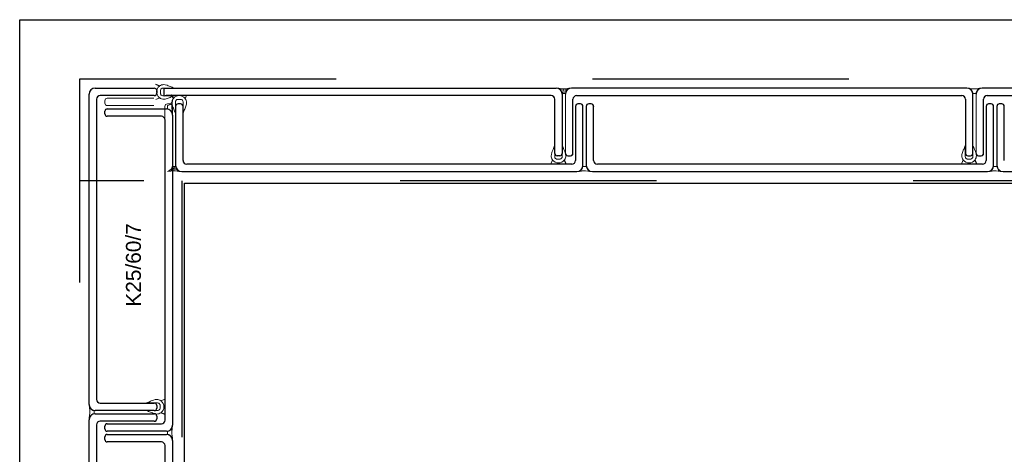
# Model space of a CAD drawing. Header units: metres. Extents: x 0 to 32.9, y 0 to 31.7.
# Tile 29 of 39: x 22.835 to 23.634, y 28.432 to 28.785. Entities that reach past the tile are written whole.
import ezdxf

# ---------------------------------------------------------------- set-up
doc = ezdxf.new("R2010")
doc.units = ezdxf.units.M
doc.linetypes.add('Dash Style-1', pattern=[0.41664, 0.20828, -0.20836])
doc.layers.add('003ARCH_A', color=7, linetype='Continuous')
doc.styles.add('ARIAL', font='arial.ttf')

msp = doc.modelspace()

# ---------------------------------------------------------------- linework, layer by layer
at = {"layer": '003ARCH_A', "color": 253}
for p, q in [((22.83452, 13.52448), (22.83452, 28.78517)), ((22.83452, 28.78517), (27.6502, 28.78517)), ((22.89591, 28.72951), (22.94391, 28.72951)), ((22.94591, 28.72751), (22.94591, 28.72545)), ((22.95193, 28.72951), (23.27034, 28.72951)), ((22.95193, 28.72307), (22.95193, 28.72951)), ((23.60396, 28.72951), (23.28296, 28.72951)), ((23.60396, 28.72951), (23.60396, 28.72951)), ((23.93758, 28.72951), (23.61658, 28.72951)), ((22.89091, 28.47248), (22.89091, 28.72451)), ((22.89697, 28.72045), (22.89697, 28.47654)), ((22.94391, 28.72345), (22.89997, 28.72345)), ((22.95193, 28.72307), (22.95193, 28.72307)), ((23.26628, 28.72345), (22.9534, 28.72345)), ((23.26928, 28.67652), (23.26928, 28.72045)), ((23.27534, 28.72451), (23.27534, 28.67652)), ((23.28402, 28.67652), (23.28402, 28.72045)), ((23.28702, 28.72345), (23.5999, 28.72345)), ((23.6029, 28.72045), (23.6029, 28.67652)), ((23.60896, 28.67652), (23.60896, 28.72451)), ((23.61764, 28.67652), (23.61764, 28.72045)), ((23.62064, 28.72345), (23.93353, 28.72345)), ((22.9037, 28.70862), (22.9037, 28.71068)), ((22.9057, 28.71268), (22.95369, 28.71268)), ((22.96117, 28.71473), (22.96117, 28.66673)), ((22.96523, 28.71673), (22.96317, 28.71673)), ((22.96723, 28.67079), (22.96723, 28.71473)), ((23.28611, 28.71473), (23.28611, 28.67079)), ((23.29017, 28.71673), (23.28811, 28.71673)), ((23.29217, 28.66673), (23.29217, 28.71473)), ((23.2948, 28.71473), (23.2948, 28.66673)), ((23.29885, 28.71673), (23.2968, 28.71673)), ((23.30085, 28.67079), (23.30085, 28.71473)), ((23.61974, 28.71473), (23.61974, 28.67079)), ((23.6238, 28.71673), (23.62174, 28.71673)), ((23.6258, 28.66673), (23.6258, 28.71473)), ((23.62842, 28.71473), (23.62842, 28.66673)), ((23.63248, 28.71673), (23.63042, 28.71673)), ((23.63448, 28.67079), (23.63448, 28.71473)), ((22.94963, 28.70662), (22.9057, 28.70662)), ((22.95263, 28.4597), (22.95263, 28.70362)), ((22.95869, 28.70768), (22.95869, 28.70768)), ((22.95869, 28.70768), (22.95869, 28.45564)), ((23.27334, 28.67452), (23.27128, 28.67452)), ((23.27996, 28.67452), (23.28202, 28.67452)), ((23.6049, 28.67452), (23.60696, 28.67452)), ((23.61358, 28.67452), (23.61564, 28.67452)), ((23.28311, 28.66779), (22.97023, 28.66779)), ((23.61674, 28.66779), (23.30385, 28.66779)), ((22.96617, 28.66173), (22.96617, 28.66173)), ((22.96617, 28.66173), (23.28717, 28.66173)), ((23.2998, 28.66173), (23.2998, 28.66173)), ((23.2998, 28.66173), (23.6208, 28.66173)), ((23.63342, 28.66173), (23.63342, 28.66173)), ((23.63342, 28.66173), (23.95442, 28.66173)), ((22.96834, 13.65733), (22.96834, 28.65233)), ((22.96834, 28.65233), (27.51639, 28.65233)), ((22.89091, 28.47248), (22.89091, 28.47248)), ((22.89997, 28.47354), (22.94391, 28.47354)), ((22.94591, 28.47154), (22.94591, 28.46948)), ((22.94391, 28.46748), (22.89591, 28.46748)), ((22.89591, 28.46485), (22.94393, 28.46485)), ((22.94591, 28.46285), (22.94591, 28.4608)), ((22.89091, 28.20782), (22.89091, 28.45985)), ((22.89697, 28.4558), (22.89697, 28.21188)), ((22.94391, 28.4588), (22.89997, 28.4588)), ((22.9037, 28.45264), (22.9037, 28.4547)), ((22.9057, 28.4567), (22.94963, 28.4567)), ((22.95369, 28.45064), (22.9057, 28.45064)), ((22.9057, 28.44802), (22.95369, 28.44802)), ((22.9037, 28.44396), (22.9037, 28.44602)), ((22.94963, 28.44196), (22.9057, 28.44196)), ((22.95263, 28.19505), (22.95263, 28.43896)), ((22.95869, 28.44302), (22.95869, 28.44302)), ((22.95869, 28.44302), (22.95869, 28.19099))]:
    msp.add_line(p, q, dxfattribs=at)
at = {"layer": '003ARCH_A', "color": 253, "linetype": 'Dash Style-1'}
for p, q in [((22.88334, 13.57251), (22.88334, 28.73721)), ((22.88334, 28.73721), (27.60139, 28.73721)), ((27.51836, 28.65419), (22.88334, 28.65419)), ((22.96636, 28.65419), (22.96636, 13.65554))]:
    msp.add_line(p, q, dxfattribs=at)
at = {"layer": '003ARCH_A', "color": 253, "lineweight": 18}
for p, q in [((22.94506, 28.73255), (22.94515, 28.7327)), ((22.9481, 28.7312), (22.94506, 28.73255)), ((22.94515, 28.7327), (22.94827, 28.73132)), ((22.94577, 28.72645), (22.94577, 28.72645)), ((22.9481, 28.7312), (22.9481, 28.7312)), ((22.94827, 28.73132), (22.94827, 28.73132)), ((22.9489, 28.72792), (22.94887, 28.72754)), ((22.94887, 28.72754), (22.94887, 28.72535)), ((22.94906, 28.72837), (22.9489, 28.72792)), ((22.9493, 28.72874), (22.94906, 28.72837)), ((22.94959, 28.72905), (22.9493, 28.72874)), ((22.94999, 28.72931), (22.94959, 28.72905)), ((22.95035, 28.72945), (22.94999, 28.72931)), ((22.95091, 28.72953), (22.95035, 28.72945)), ((22.95997, 28.72954), (22.95091, 28.72953)), ((22.95161, 28.73237), (22.95278, 28.73223)), ((22.95161, 28.73237), (22.95161, 28.73237)), ((22.95278, 28.73223), (22.95428, 28.73181)), ((22.95428, 28.73181), (22.95512, 28.73153)), ((22.95512, 28.73153), (22.95607, 28.73114)), ((22.95607, 28.73114), (22.95677, 28.73086)), ((22.95677, 28.73086), (22.95758, 28.73051)), ((22.95758, 28.73051), (22.95831, 28.7302)), ((22.95831, 28.7302), (22.95926, 28.72981)), ((22.95926, 28.72981), (22.95997, 28.72954)), ((23.27228, 28.72906), (23.27128, 28.72938)), ((23.27128, 28.72938), (23.27275, 28.72922)), ((23.27328, 28.72848), (23.27228, 28.72906)), ((23.27275, 28.72922), (23.27323, 28.72915)), ((23.27323, 28.72915), (23.27367, 28.7291)), ((23.27429, 28.72747), (23.27328, 28.72848)), ((23.27367, 28.7291), (23.27406, 28.72906)), ((23.27406, 28.72906), (23.27452, 28.72902)), ((23.27487, 28.72647), (23.27429, 28.72747)), ((23.27452, 28.72902), (23.27502, 28.72899)), ((23.27519, 28.72546), (23.27487, 28.72647)), ((23.27502, 28.72899), (23.27565, 28.72895)), ((23.27565, 28.72895), (23.27618, 28.72895)), ((23.27618, 28.72895), (23.2768, 28.72894)), ((23.2768, 28.72894), (23.27739, 28.72894)), ((23.27739, 28.72894), (23.27911, 28.7291)), ((23.27837, 28.72647), (23.27805, 28.72546)), ((23.27895, 28.72747), (23.27837, 28.72647)), ((23.27996, 28.72848), (23.27895, 28.72747)), ((23.27911, 28.7291), (23.27965, 28.72923)), ((23.27965, 28.72923), (23.28003, 28.72928)), ((23.28096, 28.72906), (23.27996, 28.72848)), ((23.28003, 28.72928), (23.2805, 28.72933)), ((23.2805, 28.72933), (23.2808, 28.72936)), ((23.2808, 28.72936), (23.28117, 28.72937)), ((23.28197, 28.72938), (23.28096, 28.72906)), ((23.28117, 28.72937), (23.28197, 28.72938)), ((22.9037, 28.71932), (22.9037, 28.71731)), ((22.94359, 28.72133), (22.90571, 28.72133)), ((22.94506, 28.72034), (22.9481, 28.72169)), ((22.94515, 28.72019), (22.94506, 28.72034)), ((22.94827, 28.72157), (22.94515, 28.72019)), ((22.9481, 28.72169), (22.9481, 28.72169)), ((22.94887, 28.72535), (22.9489, 28.72497)), ((22.9489, 28.72497), (22.94906, 28.72453)), ((22.94906, 28.72453), (22.9493, 28.72416)), ((22.9493, 28.72416), (22.94959, 28.72385)), ((22.94959, 28.72385), (22.94999, 28.72358)), ((22.94999, 28.72358), (22.95035, 28.72345)), ((22.95035, 28.72345), (22.95091, 28.72337)), ((22.95091, 28.72337), (22.95997, 28.72336)), ((22.95278, 28.72067), (22.95161, 28.72053)), ((22.95428, 28.72109), (22.95278, 28.72067)), ((22.95512, 28.72137), (22.95428, 28.72109)), ((22.95607, 28.72175), (22.95512, 28.72137)), ((22.95677, 28.72203), (22.95607, 28.72175)), ((22.95758, 28.72239), (22.95677, 28.72203)), ((22.95831, 28.7227), (22.95758, 28.72239)), ((22.95789, 28.72407), (22.95804, 28.72416)), ((22.95927, 28.72095), (22.95789, 28.72407)), ((22.95804, 28.72416), (22.95939, 28.72111)), ((22.95926, 28.72309), (22.95831, 28.7227)), ((22.95997, 28.72336), (22.95926, 28.72309)), ((22.95939, 28.72111), (22.95939, 28.72111)), ((22.96114, 28.71887), (22.96107, 28.71831)), ((22.96128, 28.71922), (22.96114, 28.71887)), ((22.96155, 28.71963), (22.96128, 28.71922)), ((22.96185, 28.71992), (22.96155, 28.71963)), ((22.96223, 28.72016), (22.96185, 28.71992)), ((22.96267, 28.72032), (22.96223, 28.72016)), ((22.96305, 28.72035), (22.96267, 28.72032)), ((22.96524, 28.72035), (22.96305, 28.72035)), ((22.96414, 28.72345), (22.96414, 28.72345)), ((22.96562, 28.72032), (22.96524, 28.72035)), ((22.96606, 28.72016), (22.96562, 28.72032)), ((22.96644, 28.71992), (22.96606, 28.72016)), ((22.96674, 28.71963), (22.96644, 28.71992)), ((22.96701, 28.71922), (22.96674, 28.71963)), ((22.96714, 28.71887), (22.96701, 28.71922)), ((22.96722, 28.71831), (22.96714, 28.71887)), ((22.9689, 28.72111), (22.97025, 28.72416)), ((22.9689, 28.72111), (22.9689, 28.72111)), ((22.9704, 28.72407), (22.96902, 28.72095)), ((22.96902, 28.72095), (22.96902, 28.72095)), ((22.97025, 28.72416), (22.9704, 28.72407)), ((23.27532, 28.7254), (23.27519, 28.72546)), ((23.27553, 28.72532), (23.27532, 28.7254)), ((23.27589, 28.7253), (23.27553, 28.72532)), ((23.27611, 28.7253), (23.27589, 28.7253)), ((23.27636, 28.72527), (23.27611, 28.7253)), ((23.27656, 28.72527), (23.27636, 28.72527)), ((23.27678, 28.72528), (23.27656, 28.72527)), ((23.27696, 28.72528), (23.27678, 28.72528)), ((23.27719, 28.7253), (23.27696, 28.72528)), ((23.27741, 28.72532), (23.27719, 28.7253)), ((23.27763, 28.72535), (23.27741, 28.72532)), ((23.27805, 28.72546), (23.27763, 28.72535)), ((23.27796, 28.67649), (23.27796, 28.72451)), ((23.61158, 28.67649), (23.61158, 28.72451)), ((22.90571, 28.7153), (22.94359, 28.7153)), ((22.95252, 28.67683), (22.95252, 28.71472)), ((22.95453, 28.71673), (22.95654, 28.71673)), ((22.95836, 28.71644), (22.95822, 28.71761)), ((22.95878, 28.71493), (22.95836, 28.71644)), ((22.95855, 28.71472), (22.95855, 28.67683)), ((22.95906, 28.71409), (22.95878, 28.71493)), ((22.95945, 28.71315), (22.95906, 28.71409)), ((22.95973, 28.71245), (22.95945, 28.71315)), ((22.96008, 28.71164), (22.95973, 28.71245)), ((22.9604, 28.7109), (22.96008, 28.71164)), ((22.96078, 28.70996), (22.9604, 28.7109)), ((22.96107, 28.71831), (22.96105, 28.70924)), ((22.96724, 28.70924), (22.96722, 28.71831)), ((22.96789, 28.7109), (22.96751, 28.70996)), ((22.96821, 28.71164), (22.96789, 28.7109)), ((22.96856, 28.71245), (22.96821, 28.71164)), ((22.96884, 28.71315), (22.96856, 28.71245)), ((22.96922, 28.71409), (22.96884, 28.71315)), ((22.96951, 28.71493), (22.96922, 28.71409)), ((22.96993, 28.71644), (22.96951, 28.71493)), ((22.97007, 28.71761), (22.96993, 28.71644)), ((22.97007, 28.71761), (22.97007, 28.71761)), ((23.28399, 28.71438), (23.28399, 28.67649)), ((23.28615, 28.67683), (23.28615, 28.71472)), ((23.29483, 28.71472), (23.29483, 28.67683)), ((23.61761, 28.71438), (23.61761, 28.67649)), ((23.61977, 28.67683), (23.61977, 28.71472)), ((23.62845, 28.71472), (23.62845, 28.67683)), ((22.96105, 28.70924), (22.96078, 28.70996)), ((22.96751, 28.70996), (22.96724, 28.70924)), ((23.26717, 28.67806), (23.26756, 28.679)), ((23.26756, 28.679), (23.26784, 28.6797)), ((23.26784, 28.6797), (23.26819, 28.68051)), ((23.26819, 28.68051), (23.26851, 28.68125)), ((23.26851, 28.68125), (23.26889, 28.68219)), ((23.26889, 28.68219), (23.26916, 28.68291)), ((23.26916, 28.68291), (23.26917, 28.67384)), ((23.27533, 28.67384), (23.27535, 28.68291)), ((23.27535, 28.68291), (23.27561, 28.68219)), ((23.27561, 28.68219), (23.276, 28.68125)), ((23.276, 28.68125), (23.27632, 28.68051)), ((23.27632, 28.68051), (23.27667, 28.6797)), ((23.27667, 28.6797), (23.27695, 28.679)), ((23.27695, 28.679), (23.27733, 28.67806)), ((23.266, 28.66808), (23.26738, 28.6712)), ((23.2675, 28.67104), (23.26615, 28.66799)), ((23.26633, 28.67454), (23.26647, 28.67571)), ((23.26633, 28.67454), (23.26633, 28.67454)), ((23.26647, 28.67571), (23.26689, 28.67722)), ((23.26689, 28.67722), (23.26717, 28.67806)), ((23.26738, 28.6712), (23.26738, 28.6712)), ((23.2675, 28.67104), (23.2675, 28.67104)), ((23.26917, 28.67384), (23.26925, 28.67328)), ((23.26925, 28.67328), (23.26939, 28.67293)), ((23.26939, 28.67293), (23.26965, 28.67253)), ((23.26965, 28.67253), (23.26996, 28.67223)), ((23.26996, 28.67223), (23.27034, 28.67199)), ((23.27034, 28.67199), (23.27078, 28.67183)), ((23.27078, 28.67183), (23.27116, 28.6718)), ((23.27116, 28.6718), (23.27335, 28.6718)), ((23.27335, 28.6718), (23.27373, 28.67183)), ((23.27373, 28.67183), (23.27417, 28.67199)), ((23.27417, 28.67199), (23.27454, 28.67223)), ((23.27454, 28.67223), (23.27485, 28.67253)), ((23.27485, 28.67253), (23.27512, 28.67293)), ((23.27512, 28.67293), (23.27525, 28.67328)), ((23.27525, 28.67328), (23.27533, 28.67384)), ((23.27701, 28.67104), (23.27701, 28.67104)), ((23.27836, 28.66799), (23.27701, 28.67104)), ((23.27713, 28.6712), (23.27851, 28.66808)), ((23.27733, 28.67806), (23.27761, 28.67722)), ((23.27761, 28.67722), (23.27803, 28.67571)), ((23.27803, 28.67571), (23.27818, 28.67454)), ((23.28198, 28.67448), (23.27997, 28.67448)), ((23.6156, 28.67448), (23.61359, 28.67448)), ((22.95654, 28.66274), (22.95554, 28.66215)), ((22.95755, 28.66374), (22.95654, 28.66274)), ((22.95813, 28.66475), (22.95755, 28.66374)), ((22.95845, 28.66575), (22.95813, 28.66475)), ((22.95858, 28.66581), (22.95845, 28.66575)), ((22.95879, 28.66589), (22.95858, 28.66581)), ((22.95914, 28.66592), (22.95879, 28.66589)), ((22.95937, 28.66592), (22.95914, 28.66592)), ((22.95962, 28.66594), (22.95937, 28.66592)), ((22.95981, 28.66594), (22.95962, 28.66594)), ((22.96003, 28.66593), (22.95981, 28.66594)), ((22.96022, 28.66593), (22.96003, 28.66593)), ((22.96044, 28.66592), (22.96022, 28.66593)), ((22.96066, 28.66589), (22.96044, 28.66592)), ((22.96089, 28.66586), (22.96066, 28.66589)), ((22.96131, 28.66575), (22.96089, 28.66586)), ((22.96162, 28.66475), (22.96131, 28.66575)), ((22.96221, 28.66374), (22.96162, 28.66475)), ((22.96321, 28.66274), (22.96221, 28.66374)), ((22.96422, 28.66215), (22.96321, 28.66274)), ((23.26615, 28.66799), (23.266, 28.66808)), ((23.27225, 28.6687), (23.27225, 28.6687)), ((23.27851, 28.66808), (23.27836, 28.66799)), ((22.95554, 28.66215), (22.95453, 28.66183)), ((22.95453, 28.66183), (22.95601, 28.662)), ((22.95601, 28.662), (22.95648, 28.66206)), ((22.95648, 28.66206), (22.95693, 28.66212)), ((22.95693, 28.66212), (22.95732, 28.66216)), ((22.95732, 28.66216), (22.95778, 28.66219)), ((22.95778, 28.66219), (22.95828, 28.66222)), ((22.95828, 28.66222), (22.95891, 28.66226)), ((22.95891, 28.66226), (22.95943, 28.66226)), ((22.95943, 28.66226), (22.96006, 28.66227)), ((22.96006, 28.66227), (22.96065, 28.66227)), ((22.96065, 28.66227), (22.96237, 28.66212)), ((22.96237, 28.66212), (22.9629, 28.66198)), ((22.9629, 28.66198), (22.96328, 28.66193)), ((22.96328, 28.66193), (22.96376, 28.66188)), ((22.96376, 28.66188), (22.96406, 28.66185)), ((22.96406, 28.66185), (22.96443, 28.66184)), ((22.96522, 28.66183), (22.96422, 28.66215)), ((22.96443, 28.66184), (22.96522, 28.66183)), ((22.94594, 28.46084), (22.94594, 28.46285)), ((22.94359, 28.45667), (22.90571, 28.45667)), ((22.90604, 28.45883), (22.94393, 28.45883)), ((22.90571, 28.44799), (22.94359, 28.44799))]:
    msp.add_line(p, q, dxfattribs=at)
at = {"layer": '003ARCH_A', "color": 253, "linetype": 'Continuous', "lineweight": 18}
for p, q in [((23.27188, 28.72926), (23.27188, 28.72927)), ((23.27236, 28.72926), (23.27236, 28.72926)), ((23.27239, 28.72924), (23.27239, 28.72923)), ((23.27249, 28.72895), (23.2725, 28.72895)), ((23.27249, 28.72895), (23.2725, 28.72895)), ((23.27259, 28.72908), (23.2726, 28.72908)), ((23.27271, 28.72882), (23.27272, 28.72882)), ((23.27272, 28.72883), (23.27273, 28.72883)), ((23.27274, 28.72891), (23.27275, 28.72891)), ((23.27318, 28.72861), (23.27319, 28.72862)), ((23.2734, 28.72882), (23.27341, 28.72882)), ((23.2736, 28.7288), (23.27361, 28.7288)), ((23.2738, 28.72877), (23.27381, 28.72877)), ((23.27386, 28.72877), (23.27387, 28.72877)), ((23.27386, 28.72877), (23.27387, 28.72877)), ((23.27397, 28.72803), (23.27397, 28.72802)), ((23.27398, 28.72862), (23.27399, 28.72863)), ((23.274, 28.729), (23.27401, 28.729)), ((23.27408, 28.72868), (23.27409, 28.72869)), ((23.27411, 28.72873), (23.27412, 28.72873)), ((23.27411, 28.72792), (23.27411, 28.72791)), ((23.27414, 28.7289), (23.27415, 28.72889)), ((23.2742, 28.72876), (23.27421, 28.72876)), ((23.27429, 28.72882), (23.2743, 28.72882)), ((23.27431, 28.72882), (23.27431, 28.72883)), ((23.27431, 28.72776), (23.27432, 28.72776)), ((23.27434, 28.72874), (23.27435, 28.72874)), ((23.27434, 28.72774), (23.27435, 28.72773)), ((23.27437, 28.72872), (23.27438, 28.72871)), ((23.27437, 28.72786), (23.27438, 28.72787)), ((23.2745, 28.72737), (23.27451, 28.72737)), ((23.27452, 28.72799), (23.27453, 28.728)), ((23.27454, 28.72758), (23.27455, 28.72758)), ((23.27456, 28.72803), (23.27457, 28.72804)), ((23.27457, 28.72856), (23.27458, 28.72856)), ((23.2747, 28.72734), (23.27471, 28.72734)), ((23.27471, 28.72817), (23.27472, 28.72817)), ((23.27476, 28.72733), (23.27477, 28.72733)), ((23.27476, 28.72733), (23.27477, 28.72733)), ((23.27493, 28.72837), (23.27494, 28.72838)), ((23.27497, 28.72862), (23.27498, 28.72862)), ((23.27501, 28.7273), (23.27502, 28.7273)), ((23.27501, 28.72659), (23.27501, 28.7266)), ((23.27505, 28.72663), (23.27505, 28.72664)), ((23.27516, 28.72734), (23.27516, 28.72735)), ((23.27517, 28.72859), (23.27518, 28.72859)), ((23.27519, 28.72677), (23.2752, 28.72677)), ((23.27522, 28.72859), (23.27523, 28.72859)), ((23.27523, 28.72859), (23.27524, 28.72859)), ((23.27525, 28.72741), (23.27526, 28.72741)), ((23.27537, 28.72748), (23.27538, 28.72749)), ((23.27542, 28.72881), (23.27542, 28.72882)), ((23.27542, 28.72697), (23.27543, 28.72698)), ((23.27546, 28.72754), (23.27547, 28.72755)), ((23.27548, 28.72855), (23.27549, 28.72855)), ((23.27548, 28.72755), (23.27549, 28.72756)), ((23.27556, 28.72895), (23.27557, 28.72896)), ((23.27557, 28.72862), (23.27557, 28.72862)), ((23.27566, 28.72868), (23.27567, 28.72868)), ((23.27578, 28.72875), (23.27579, 28.72876)), ((23.27587, 28.72881), (23.27588, 28.72882)), ((23.27587, 28.72719), (23.27588, 28.72719)), ((23.27589, 28.72882), (23.2759, 28.72883)), ((23.2759, 28.72741), (23.27591, 28.72742)), ((23.27592, 28.72653), (23.27593, 28.72652)), ((23.27595, 28.72751), (23.27596, 28.7275)), ((23.27598, 28.72848), (23.27599, 28.72848)), ((23.27605, 28.72755), (23.27606, 28.72756)), ((23.27606, 28.72642), (23.27607, 28.72641)), ((23.27607, 28.72716), (23.27608, 28.72716)), ((23.27609, 28.72759), (23.2761, 28.72759)), ((23.27609, 28.7274), (23.2761, 28.72739)), ((23.27612, 28.72838), (23.27613, 28.72837)), ((23.27612, 28.72715), (23.27613, 28.72715)), ((23.27612, 28.72715), (23.27613, 28.72715)), ((23.27624, 28.72772), (23.27624, 28.72773)), ((23.27629, 28.72724), (23.2763, 28.72724)), ((23.27632, 28.72822), (23.27633, 28.72822)), ((23.27632, 28.72722), (23.27633, 28.72721)), ((23.27634, 28.72844), (23.27635, 28.72844)), ((23.27636, 28.7282), (23.27636, 28.72819)), ((23.27638, 28.72712), (23.27639, 28.72712)), ((23.27646, 28.72793), (23.27647, 28.72793)), ((23.27652, 28.72707), (23.27653, 28.72706)), ((23.27654, 28.72841), (23.27655, 28.72841)), ((23.27656, 28.72804), (23.27656, 28.72804)), ((23.27659, 28.72841), (23.2766, 28.72841)), ((23.27659, 28.72841), (23.2766, 28.72841)), ((23.27674, 28.72734), (23.27675, 28.72735)), ((23.27683, 28.7274), (23.27684, 28.72741)), ((23.27684, 28.72837), (23.27685, 28.72837)), ((23.27694, 28.72837), (23.27695, 28.72838)), ((23.27695, 28.72748), (23.27696, 28.72748)), ((23.27695, 28.72653), (23.27695, 28.72653)), ((23.27705, 28.72754), (23.27705, 28.72754)), ((23.27706, 28.72755), (23.27707, 28.72755)), ((23.27709, 28.7285), (23.2771, 28.72851)), ((23.27713, 28.72854), (23.27714, 28.72855)), ((23.27715, 28.72861), (23.27716, 28.72862)), ((23.27724, 28.72867), (23.27725, 28.72868)), ((23.27724, 28.72701), (23.27725, 28.72701)), ((23.27728, 28.72867), (23.27728, 28.72868)), ((23.27736, 28.72875), (23.27737, 28.72876)), ((23.27743, 28.72697), (23.27744, 28.72698)), ((23.27744, 28.72698), (23.27745, 28.72698)), ((23.27746, 28.72881), (23.27747, 28.72882)), ((23.27747, 28.72882), (23.27748, 28.72882)), ((23.27749, 28.72697), (23.2775, 28.72697)), ((23.27749, 28.72697), (23.2775, 28.72697)), ((23.2775, 28.72888), (23.27751, 28.72889)), ((23.27757, 28.7271), (23.27758, 28.72711)), ((23.27762, 28.72714), (23.27762, 28.72715)), ((23.27771, 28.72826), (23.27772, 28.72826)), ((23.27774, 28.72694), (23.27775, 28.72694)), ((23.27776, 28.72727), (23.27777, 28.72728)), ((23.2779, 28.72823), (23.27791, 28.72823)), ((23.27794, 28.72699), (23.27794, 28.72698)), ((23.27796, 28.72823), (23.27797, 28.72823)), ((23.27796, 28.72823), (23.27797, 28.72823)), ((23.27797, 28.72796), (23.27798, 28.72796)), ((23.27799, 28.72748), (23.27799, 28.72749)), ((23.278, 28.72894), (23.27801, 28.72894)), ((23.27808, 28.72688), (23.27808, 28.72687)), ((23.27811, 28.72786), (23.27812, 28.72785)), ((23.27814, 28.72884), (23.27815, 28.72883)), ((23.27821, 28.72819), (23.27822, 28.72819)), ((23.27828, 28.72672), (23.27829, 28.72672)), ((23.27831, 28.7277), (23.27832, 28.7277)), ((23.27831, 28.7267), (23.27832, 28.72669)), ((23.27832, 28.72734), (23.27833, 28.72734)), ((23.27834, 28.72868), (23.27835, 28.72868)), ((23.27834, 28.72768), (23.27835, 28.72767)), ((23.27837, 28.72866), (23.27838, 28.72865)), ((23.27841, 28.7274), (23.27842, 28.7274)), ((23.27847, 28.72792), (23.27848, 28.72793)), ((23.27853, 28.72748), (23.27854, 28.72748)), ((23.27854, 28.72752), (23.27855, 28.72752)), ((23.27857, 28.7285), (23.27858, 28.7285)), ((23.27862, 28.72806), (23.27862, 28.72806)), ((23.27863, 28.72754), (23.27864, 28.72754)), ((23.27864, 28.72754), (23.27865, 28.72755)), ((23.27866, 28.72809), (23.27866, 28.7281)), ((23.27873, 28.72861), (23.27874, 28.72862)), ((23.2788, 28.72823), (23.27881, 28.72824)), ((23.27882, 28.72867), (23.27883, 28.72868)), ((23.27894, 28.72875), (23.27895, 28.72875)), ((23.27903, 28.72843), (23.27903, 28.72844)), ((23.27904, 28.72881), (23.27905, 28.72881)), ((23.27905, 28.72882), (23.27906, 28.72882)), ((23.27907, 28.72808), (23.27908, 28.72808)), ((23.27927, 28.72805), (23.27928, 28.72805)), ((23.27933, 28.72805), (23.27934, 28.72805)), ((23.27933, 28.72805), (23.27934, 28.72805)), ((23.27951, 28.72888), (23.27952, 28.72888)), ((23.27966, 28.72901), (23.27966, 28.72902)), ((23.2797, 28.72905), (23.27971, 28.72906)), ((23.27984, 28.72918), (23.27985, 28.72919)), ((23.28005, 28.72927), (23.28006, 28.72927)), ((23.28016, 28.7293), (23.28016, 28.72929)), ((23.28036, 28.72914), (23.28037, 28.72913)), ((23.28039, 28.72912), (23.2804, 28.72911)), ((23.28059, 28.72896), (23.2806, 28.72896)), ((23.28091, 28.72915), (23.28092, 28.72915)), ((23.28111, 28.72913), (23.28112, 28.72913)), ((23.6059, 28.72906), (23.6049, 28.72938)), ((23.6049, 28.72938), (23.60638, 28.72922)), ((23.60691, 28.72848), (23.6059, 28.72906)), ((23.60638, 28.72922), (23.60685, 28.72915)), ((23.60685, 28.72915), (23.60729, 28.7291)), ((23.60791, 28.72747), (23.60691, 28.72848)), ((23.60729, 28.7291), (23.60769, 28.72906)), ((23.60769, 28.72906), (23.60815, 28.72902)), ((23.6085, 28.72647), (23.60791, 28.72747)), ((23.60815, 28.72902), (23.60864, 28.72899)), ((23.60882, 28.72546), (23.6085, 28.72647)), ((23.60864, 28.72899), (23.60927, 28.72895)), ((23.60927, 28.72895), (23.6098, 28.72895)), ((23.6098, 28.72895), (23.61043, 28.72894)), ((23.61043, 28.72894), (23.61102, 28.72894)), ((23.61102, 28.72894), (23.61273, 28.7291)), ((23.61199, 28.72647), (23.61167, 28.72546)), ((23.61258, 28.72747), (23.61199, 28.72647)), ((23.61358, 28.72848), (23.61258, 28.72747)), ((23.61273, 28.7291), (23.61327, 28.72923)), ((23.61327, 28.72923), (23.61365, 28.72928)), ((23.61459, 28.72906), (23.61358, 28.72848)), ((23.61365, 28.72928), (23.61412, 28.72933)), ((23.61412, 28.72933), (23.61443, 28.72936)), ((23.61443, 28.72936), (23.61479, 28.72937)), ((23.61559, 28.72938), (23.61459, 28.72906)), ((23.61479, 28.72937), (23.61559, 28.72938)), ((22.95827, 28.71831), (22.95859, 28.71932)), ((22.95859, 28.71932), (22.95842, 28.71784)), ((23.27496, 28.72621), (23.27497, 28.72621)), ((23.27505, 28.72627), (23.27506, 28.72627)), ((23.27507, 28.72628), (23.27508, 28.72628)), ((23.2754, 28.72593), (23.27541, 28.72593)), ((23.2756, 28.72591), (23.27561, 28.72591)), ((23.27565, 28.7259), (23.27566, 28.7259)), ((23.27566, 28.7259), (23.27567, 28.7259)), ((23.27568, 28.72537), (23.27569, 28.72537)), ((23.27589, 28.72555), (23.27589, 28.72554)), ((23.2759, 28.72557), (23.27591, 28.72558)), ((23.27591, 28.72587), (23.27592, 28.72586)), ((23.27603, 28.72544), (23.27604, 28.72543)), ((23.27623, 28.72529), (23.27623, 28.72528)), ((23.27626, 28.72626), (23.27627, 28.72626)), ((23.27629, 28.72624), (23.2763, 28.72624)), ((23.27633, 28.72607), (23.27634, 28.72608)), ((23.27639, 28.72601), (23.27639, 28.72602)), ((23.27642, 28.72613), (23.27643, 28.72614)), ((23.27649, 28.72609), (23.2765, 28.72608)), ((23.27653, 28.72615), (23.27654, 28.72616)), ((23.27654, 28.72621), (23.27655, 28.72621)), ((23.27657, 28.72619), (23.27658, 28.72619)), ((23.27664, 28.72627), (23.27664, 28.72627)), ((23.27665, 28.72627), (23.27666, 28.72628)), ((23.27672, 28.72632), (23.27673, 28.72633)), ((23.27677, 28.72575), (23.27678, 28.72575)), ((23.27697, 28.72573), (23.27698, 28.72573)), ((23.27702, 28.72572), (23.27703, 28.72572)), ((23.27702, 28.72572), (23.27703, 28.72572)), ((23.27728, 28.72569), (23.27729, 28.72568)), ((23.2779, 28.72601), (23.27791, 28.726)), ((23.27791, 28.72607), (23.27792, 28.72607)), ((23.27791, 28.72557), (23.27792, 28.72558)), ((23.278, 28.72613), (23.27801, 28.72613)), ((23.27804, 28.7259), (23.27805, 28.72589)), ((23.27806, 28.7257), (23.27807, 28.72571)), ((23.2781, 28.72574), (23.27811, 28.72575)), ((23.27812, 28.7262), (23.27813, 28.72621)), ((23.27822, 28.72626), (23.27823, 28.72627)), ((23.27823, 28.72627), (23.27824, 28.72628)), ((23.60895, 28.7254), (23.60882, 28.72546)), ((23.60916, 28.72532), (23.60895, 28.7254)), ((23.60951, 28.7253), (23.60916, 28.72532)), ((23.60973, 28.7253), (23.60951, 28.7253)), ((23.60998, 28.72527), (23.60973, 28.7253)), ((23.61018, 28.72527), (23.60998, 28.72527)), ((23.6104, 28.72528), (23.61018, 28.72527)), ((23.61059, 28.72528), (23.6104, 28.72528)), ((23.61081, 28.7253), (23.61059, 28.72528)), ((23.61103, 28.72532), (23.61081, 28.7253)), ((23.61125, 28.72535), (23.61103, 28.72532)), ((23.61167, 28.72546), (23.61125, 28.72535)), ((22.95448, 28.71423), (22.95451, 28.71448)), ((22.95448, 28.71404), (22.95448, 28.71423)), ((22.95449, 28.71381), (22.95448, 28.71404)), ((22.95449, 28.71363), (22.95449, 28.71381)), ((22.95451, 28.71341), (22.95449, 28.71363)), ((22.95451, 28.7147), (22.95453, 28.71506)), ((22.95451, 28.71448), (22.95451, 28.7147)), ((22.95453, 28.71318), (22.95451, 28.71341)), ((22.95453, 28.71506), (22.95461, 28.71527)), ((22.95456, 28.71296), (22.95453, 28.71318)), ((22.95467, 28.71254), (22.95456, 28.71296)), ((22.95461, 28.71527), (22.95467, 28.7154)), ((22.95467, 28.7154), (22.95568, 28.71572)), ((22.95568, 28.71222), (22.95467, 28.71254)), ((22.95568, 28.71572), (22.95668, 28.7163)), ((22.95668, 28.71164), (22.95568, 28.71222)), ((22.95668, 28.7163), (22.95769, 28.71731)), ((22.95769, 28.71063), (22.95668, 28.71164)), ((22.95769, 28.71731), (22.95827, 28.71831)), ((22.95827, 28.70963), (22.95769, 28.71063)), ((22.95816, 28.71442), (22.95815, 28.71379)), ((22.95815, 28.71379), (22.95815, 28.7132)), ((22.95815, 28.7132), (22.95831, 28.71148)), ((22.9582, 28.71557), (22.95816, 28.71494)), ((22.95816, 28.71494), (22.95816, 28.71442)), ((22.95823, 28.71607), (22.9582, 28.71557)), ((22.95827, 28.71653), (22.95823, 28.71607)), ((22.95831, 28.71692), (22.95827, 28.71653)), ((22.95836, 28.71737), (22.95831, 28.71692)), ((22.95831, 28.71148), (22.95844, 28.71094)), ((22.95842, 28.71784), (22.95836, 28.71737)), ((22.95844, 28.71094), (22.95849, 28.71056)), ((22.95849, 28.71056), (22.95854, 28.71009)), ((22.95859, 28.70863), (22.95827, 28.70963)), ((22.95854, 28.71009), (22.95857, 28.70979)), ((22.95857, 28.70979), (22.95858, 28.70942)), ((22.95858, 28.70942), (22.95859, 28.70863)), ((22.95648, 28.66269), (22.95649, 28.66269)), ((22.95648, 28.66269), (22.95649, 28.66269)), ((22.95674, 28.66266), (22.95675, 28.66266)), ((22.9569, 28.66307), (22.95691, 28.66307)), ((22.95702, 28.66314), (22.95703, 28.66315)), ((22.95711, 28.6632), (22.95712, 28.66321)), ((22.95713, 28.66321), (22.95714, 28.66322)), ((22.95742, 28.66255), (22.95743, 28.66255)), ((22.95756, 28.66276), (22.95757, 28.66275)), ((22.9576, 28.66374), (22.9576, 28.66373)), ((22.9576, 28.66255), (22.95761, 28.66254)), ((22.9577, 28.66265), (22.95771, 28.66265)), ((22.95774, 28.66363), (22.95774, 28.66362)), ((22.9578, 28.66252), (22.95781, 28.66252)), ((22.95785, 28.66251), (22.95786, 28.66251)), ((22.95785, 28.66251), (22.95786, 28.66251)), ((22.9579, 28.66299), (22.95791, 28.663)), ((22.95791, 28.6625), (22.95791, 28.66249)), ((22.95794, 28.66348), (22.95795, 28.66347)), ((22.95794, 28.66247), (22.95794, 28.66247)), ((22.95797, 28.66445), (22.95798, 28.66445)), ((22.95797, 28.66345), (22.95798, 28.66345)), ((22.958, 28.66443), (22.95801, 28.66443)), ((22.95805, 28.66313), (22.95806, 28.66313)), ((22.95807, 28.6638), (22.95808, 28.6638)), ((22.95809, 28.66316), (22.9581, 28.66317)), ((22.9581, 28.66248), (22.95811, 28.66248)), ((22.95817, 28.6633), (22.95818, 28.66329)), ((22.9582, 28.66428), (22.95821, 28.66427)), ((22.95824, 28.6633), (22.95824, 28.6633)), ((22.95826, 28.66377), (22.95827, 28.66377)), ((22.95832, 28.66377), (22.95833, 28.66376)), ((22.95832, 28.66377), (22.95833, 28.66376)), ((22.95839, 28.663), (22.9584, 28.66301)), ((22.95846, 28.66534), (22.95846, 28.66535)), ((22.95846, 28.6635), (22.95847, 28.66351)), ((22.95848, 28.66306), (22.95849, 28.66307)), ((22.95854, 28.66505), (22.95855, 28.66505)), ((22.95857, 28.66373), (22.95858, 28.66373)), ((22.9586, 28.66548), (22.95861, 28.66549)), ((22.9586, 28.66314), (22.95861, 28.66315)), ((22.95864, 28.66552), (22.95865, 28.66552)), ((22.9587, 28.6632), (22.95871, 28.66321)), ((22.95871, 28.66321), (22.95872, 28.66321)), ((22.95873, 28.66503), (22.95874, 28.66503)), ((22.95879, 28.66565), (22.9588, 28.66566)), ((22.95879, 28.66502), (22.9588, 28.66502)), ((22.95879, 28.66502), (22.9588, 28.66502)), ((22.9588, 28.66428), (22.95881, 28.66428)), ((22.95889, 28.66434), (22.9589, 28.66434)), ((22.95894, 28.66394), (22.95895, 28.66395)), ((22.95901, 28.66441), (22.95902, 28.66442)), ((22.95902, 28.66586), (22.95902, 28.66586)), ((22.95904, 28.66499), (22.95905, 28.66498)), ((22.95909, 28.66408), (22.9591, 28.66409)), ((22.95911, 28.66447), (22.95912, 28.66448)), ((22.95912, 28.66448), (22.95913, 28.66449)), ((22.95913, 28.66412), (22.95914, 28.66412)), ((22.95921, 28.66555), (22.95922, 28.66555)), ((22.95928, 28.66425), (22.95928, 28.66426)), ((22.9593, 28.66561), (22.95931, 28.66561)), ((22.95942, 28.66568), (22.95943, 28.66569)), ((22.95943, 28.66362), (22.95944, 28.66362)), ((22.95943, 28.66254), (22.95944, 28.66255)), ((22.9595, 28.66446), (22.95951, 28.66446)), ((22.95952, 28.66574), (22.95953, 28.66575)), ((22.95953, 28.66575), (22.95954, 28.66576)), ((22.95958, 28.66322), (22.95959, 28.66321)), ((22.95958, 28.66268), (22.95958, 28.66269)), ((22.95961, 28.6642), (22.95962, 28.66419)), ((22.95962, 28.66272), (22.95962, 28.66272)), ((22.95963, 28.66359), (22.95964, 28.66359)), ((22.95964, 28.66518), (22.95965, 28.66517)), ((22.95969, 28.66359), (22.9597, 28.66358)), ((22.95969, 28.66359), (22.9597, 28.66358)), ((22.95972, 28.66311), (22.95973, 28.6631)), ((22.95975, 28.66409), (22.95976, 28.66408)), ((22.95976, 28.66285), (22.95977, 28.66286)), ((22.95978, 28.66507), (22.95979, 28.66506)), ((22.9599, 28.66487), (22.95991, 28.66487)), ((22.95992, 28.66296), (22.95993, 28.66295)), ((22.95994, 28.66355), (22.95995, 28.66355)), ((22.95995, 28.66393), (22.95996, 28.66393)), ((22.95995, 28.66293), (22.95996, 28.66293)), ((22.95997, 28.663), (22.95998, 28.66301)), ((22.95998, 28.6649), (22.95999, 28.66491)), ((22.95998, 28.66391), (22.95999, 28.66391)), ((22.95999, 28.66491), (22.95999, 28.66491)), ((22.95999, 28.66306), (22.95999, 28.66306)), ((22.96002, 28.66589), (22.96003, 28.66589)), ((22.96002, 28.66489), (22.96002, 28.66488)), ((22.96005, 28.66587), (22.96006, 28.66586)), ((22.96006, 28.66306), (22.96007, 28.66307)), ((22.9601, 28.66485), (22.96011, 28.66485)), ((22.96013, 28.66503), (22.96014, 28.66504)), ((22.96015, 28.66278), (22.96016, 28.66277)), ((22.96016, 28.66484), (22.96017, 28.66484)), ((22.96016, 28.66484), (22.96017, 28.66484)), ((22.96017, 28.66507), (22.96018, 28.66508)), ((22.96018, 28.66314), (22.96019, 28.66314)), ((22.96019, 28.66376), (22.96019, 28.66375)), ((22.96022, 28.66474), (22.96023, 28.66473)), ((22.96025, 28.66571), (22.96026, 28.66571)), ((22.96028, 28.6632), (22.96029, 28.6632)), ((22.96029, 28.66321), (22.9603, 28.66321)), ((22.96032, 28.6652), (22.96033, 28.66521)), ((22.96038, 28.66427), (22.96039, 28.66428)), ((22.96041, 28.66481), (22.96042, 28.6648)), ((22.96047, 28.66433), (22.96048, 28.66434)), ((22.96047, 28.6635), (22.96048, 28.66351)), ((22.96054, 28.66541), (22.96055, 28.66542)), ((22.96059, 28.66441), (22.9606, 28.66441)), ((22.96062, 28.66363), (22.96062, 28.66364)), ((22.96066, 28.66367), (22.96067, 28.66368)), ((22.96069, 28.66447), (22.9607, 28.66447)), ((22.9607, 28.66448), (22.96071, 28.66448)), ((22.96079, 28.66555), (22.9608, 28.66555)), ((22.9608, 28.6638), (22.96081, 28.66381)), ((22.9608, 28.66344), (22.96081, 28.66344)), ((22.96089, 28.66561), (22.96089, 28.66561)), ((22.961, 28.66341), (22.96101, 28.66341)), ((22.96101, 28.66568), (22.96101, 28.66569)), ((22.96103, 28.66401), (22.96104, 28.66402)), ((22.96105, 28.66341), (22.96106, 28.6634)), ((22.96106, 28.66341), (22.96107, 28.6634)), ((22.9611, 28.66574), (22.96111, 28.66575)), ((22.96111, 28.66575), (22.96112, 28.66576)), ((22.96127, 28.66469), (22.96128, 28.66469)), ((22.96129, 28.6624), (22.9613, 28.66241)), ((22.96131, 28.66337), (22.96132, 28.66337)), ((22.96147, 28.66467), (22.96148, 28.66467)), ((22.96151, 28.66445), (22.96152, 28.66446)), ((22.96151, 28.66261), (22.96152, 28.66262)), ((22.96152, 28.66466), (22.96153, 28.66466)), ((22.96152, 28.66466), (22.96153, 28.66466)), ((22.96155, 28.663), (22.96156, 28.663)), ((22.96157, 28.6627), (22.96157, 28.66269)), ((22.9616, 28.66368), (22.96161, 28.66367)), ((22.96163, 28.66466), (22.96164, 28.66465)), ((22.96165, 28.66306), (22.96166, 28.66306)), ((22.96166, 28.66459), (22.96167, 28.66459)), ((22.96171, 28.66259), (22.96171, 28.66259)), ((22.96174, 28.66357), (22.96175, 28.66356)), ((22.96177, 28.66313), (22.96177, 28.66314)), ((22.96186, 28.66319), (22.96187, 28.6632)), ((22.96187, 28.6632), (22.96188, 28.66321)), ((22.96191, 28.66244), (22.96191, 28.66243)), ((22.96194, 28.66342), (22.96195, 28.66341)), ((22.96194, 28.66241), (22.96195, 28.66241)), ((22.96197, 28.66339), (22.96198, 28.66339)), ((22.962, 28.66305), (22.962, 28.66306)), ((22.96214, 28.66319), (22.96215, 28.66319)), ((22.96217, 28.66326), (22.96218, 28.66326)), ((22.96217, 28.66324), (22.96218, 28.66323)), ((22.96218, 28.66322), (22.96219, 28.66323)), ((22.96233, 28.66336), (22.96234, 28.66337)), ((22.96237, 28.66323), (22.96238, 28.66323)), ((22.96242, 28.66323), (22.96243, 28.66322)), ((22.96242, 28.66323), (22.96243, 28.66322)), ((22.96267, 28.66319), (22.96268, 28.66319)), ((23.29016, 28.66274), (23.28916, 28.66215)), ((23.29117, 28.66374), (23.29016, 28.66274)), ((23.29175, 28.66475), (23.29117, 28.66374)), ((23.29207, 28.66575), (23.29175, 28.66475)), ((23.2922, 28.66581), (23.29207, 28.66575)), ((23.29241, 28.66589), (23.2922, 28.66581)), ((23.29277, 28.66592), (23.29241, 28.66589)), ((23.29299, 28.66592), (23.29277, 28.66592)), ((23.29324, 28.66594), (23.29299, 28.66592)), ((23.29343, 28.66594), (23.29324, 28.66594)), ((23.29366, 28.66593), (23.29343, 28.66594)), ((23.29384, 28.66593), (23.29366, 28.66593)), ((23.29406, 28.66592), (23.29384, 28.66593)), ((23.29429, 28.66589), (23.29406, 28.66592)), ((23.29451, 28.66586), (23.29429, 28.66589)), ((23.29493, 28.66575), (23.29451, 28.66586)), ((23.29525, 28.66475), (23.29493, 28.66575)), ((23.29583, 28.66374), (23.29525, 28.66475)), ((23.29684, 28.66274), (23.29583, 28.66374)), ((23.29784, 28.66215), (23.29684, 28.66274)), ((23.62379, 28.66274), (23.62278, 28.66215)), ((23.62479, 28.66374), (23.62379, 28.66274)), ((23.62538, 28.66475), (23.62479, 28.66374)), ((23.62569, 28.66575), (23.62538, 28.66475)), ((23.62583, 28.66581), (23.62569, 28.66575)), ((23.62604, 28.66589), (23.62583, 28.66581)), ((23.62639, 28.66592), (23.62604, 28.66589)), ((23.62661, 28.66592), (23.62639, 28.66592)), ((23.62686, 28.66594), (23.62661, 28.66592)), ((23.62706, 28.66594), (23.62686, 28.66594)), ((23.62728, 28.66593), (23.62706, 28.66594)), ((23.62746, 28.66593), (23.62728, 28.66593)), ((23.62769, 28.66592), (23.62746, 28.66593)), ((23.62791, 28.66589), (23.62769, 28.66592)), ((23.62813, 28.66586), (23.62791, 28.66589)), ((23.62855, 28.66575), (23.62813, 28.66586)), ((23.62887, 28.66475), (23.62855, 28.66575)), ((23.62945, 28.66374), (23.62887, 28.66475)), ((23.63046, 28.66274), (23.62945, 28.66374)), ((23.63146, 28.66215), (23.63046, 28.66274)), ((22.95512, 28.66193), (22.95513, 28.66194)), ((22.95514, 28.66194), (22.95514, 28.66195)), ((22.95569, 28.66219), (22.9557, 28.66219)), ((22.95589, 28.66204), (22.9559, 28.66203)), ((22.95592, 28.66201), (22.95593, 28.66201)), ((22.95701, 28.66217), (22.95701, 28.66218)), ((22.95705, 28.66221), (22.95706, 28.66221)), ((22.95719, 28.66234), (22.9572, 28.66235)), ((22.95814, 28.66232), (22.95815, 28.66231)), ((22.95897, 28.66237), (22.95898, 28.66236)), ((22.95916, 28.66234), (22.95917, 28.66234)), ((22.95922, 28.66233), (22.95923, 28.66233)), ((22.95922, 28.66233), (22.95923, 28.66233)), ((22.95947, 28.6623), (22.95948, 28.6623)), ((22.9611, 28.66223), (22.96111, 28.66224)), ((22.96114, 28.66227), (22.96115, 28.66228)), ((22.96214, 28.66226), (22.96215, 28.66225)), ((22.96304, 28.66216), (22.96305, 28.66217)), ((22.96355, 28.66218), (22.96356, 28.66217)), ((22.96369, 28.66207), (22.9637, 28.66207)), ((22.96389, 28.66192), (22.9639, 28.66191)), ((22.96392, 28.66189), (22.96393, 28.66189)), ((22.96452, 28.66186), (22.96453, 28.66186)), ((22.96461, 28.66192), (22.96462, 28.66192)), ((22.96463, 28.66192), (22.96464, 28.66193)), ((23.28916, 28.66215), (23.28815, 28.66183)), ((23.28815, 28.66183), (23.28963, 28.662)), ((23.28963, 28.662), (23.2901, 28.66206)), ((23.2901, 28.66206), (23.29055, 28.66212)), ((23.29055, 28.66212), (23.29094, 28.66216)), ((23.29094, 28.66216), (23.2914, 28.66219)), ((23.2914, 28.66219), (23.2919, 28.66222)), ((23.2919, 28.66222), (23.29253, 28.66226)), ((23.29253, 28.66226), (23.29305, 28.66226)), ((23.29305, 28.66226), (23.29368, 28.66227)), ((23.29368, 28.66227), (23.29427, 28.66227)), ((23.29427, 28.66227), (23.29599, 28.66212)), ((23.29599, 28.66212), (23.29653, 28.66198)), ((23.29653, 28.66198), (23.29691, 28.66193)), ((23.29691, 28.66193), (23.29738, 28.66188)), ((23.29738, 28.66188), (23.29768, 28.66185)), ((23.29768, 28.66185), (23.29805, 28.66184)), ((23.29885, 28.66183), (23.29784, 28.66215)), ((23.29805, 28.66184), (23.29885, 28.66183)), ((23.62278, 28.66215), (23.62178, 28.66183)), ((23.62178, 28.66183), (23.62326, 28.662)), ((23.62326, 28.662), (23.62373, 28.66206)), ((23.62373, 28.66206), (23.62417, 28.66212)), ((23.62417, 28.66212), (23.62457, 28.66216)), ((23.62457, 28.66216), (23.62503, 28.66219)), ((23.62503, 28.66219), (23.62552, 28.66222)), ((23.62552, 28.66222), (23.62615, 28.66226)), ((23.62615, 28.66226), (23.62668, 28.66226)), ((23.62668, 28.66226), (23.62731, 28.66227)), ((23.62731, 28.66227), (23.6279, 28.66227)), ((23.6279, 28.66227), (23.62961, 28.66212)), ((23.62961, 28.66212), (23.63015, 28.66198)), ((23.63015, 28.66198), (23.63053, 28.66193)), ((23.63053, 28.66193), (23.631, 28.66188)), ((23.631, 28.66188), (23.6313, 28.66185)), ((23.6313, 28.66185), (23.63167, 28.66184)), ((23.63247, 28.66183), (23.63146, 28.66215)), ((23.63167, 28.66184), (23.63247, 28.66183)), ((22.89136, 28.47054), (22.89104, 28.47154)), ((22.89104, 28.47154), (22.89121, 28.47006)), ((22.89195, 28.46953), (22.89136, 28.47054)), ((22.89114, 28.46279), (22.89109, 28.46232)), ((22.89119, 28.46317), (22.89114, 28.46279)), ((22.89132, 28.4637), (22.89119, 28.46317)), ((22.89121, 28.47006), (22.89127, 28.46959)), ((22.89127, 28.46959), (22.89132, 28.46914)), ((22.89132, 28.46914), (22.89136, 28.46875)), ((22.89148, 28.46542), (22.89132, 28.4637)), ((22.89136, 28.46875), (22.8914, 28.46829)), ((22.89136, 28.46185), (22.89195, 28.46286)), ((22.8914, 28.46829), (22.89143, 28.46779)), ((22.89143, 28.46779), (22.89147, 28.46717)), ((22.89147, 28.46717), (22.89147, 28.46664)), ((22.89147, 28.46664), (22.89148, 28.46601)), ((22.89148, 28.46601), (22.89148, 28.46542)), ((22.89295, 28.46853), (22.89195, 28.46953)), ((22.89195, 28.46286), (22.89295, 28.46386)), ((22.89395, 28.46794), (22.89295, 28.46853)), ((22.89295, 28.46386), (22.89395, 28.46445)), ((22.89496, 28.46762), (22.89395, 28.46794)), ((22.89395, 28.46445), (22.89496, 28.46477)), ((22.89502, 28.46749), (22.89496, 28.46762)), ((22.89496, 28.46477), (22.89507, 28.46519)), ((22.8951, 28.46728), (22.89502, 28.46749)), ((22.89507, 28.46519), (22.8951, 28.46541)), ((22.89513, 28.46693), (22.8951, 28.46728)), ((22.8951, 28.46541), (22.89513, 28.46563)), ((22.89513, 28.46671), (22.89513, 28.46693)), ((22.89515, 28.46646), (22.89513, 28.46671)), ((22.89513, 28.46563), (22.89514, 28.46585)), ((22.89514, 28.46604), (22.89515, 28.46626)), ((22.89514, 28.46585), (22.89514, 28.46604)), ((22.89515, 28.46626), (22.89515, 28.46646)), ((22.89104, 28.46085), (22.89136, 28.46185)), ((22.89105, 28.46165), (22.89104, 28.46085)), ((22.89106, 28.46201), (22.89105, 28.46165)), ((22.89109, 28.46232), (22.89106, 28.46201)), ((22.95827, 28.45366), (22.95859, 28.45466)), ((22.95859, 28.45466), (22.95842, 28.45318)), ((22.95448, 28.44958), (22.95451, 28.44983)), ((22.95448, 28.44938), (22.95448, 28.44958)), ((22.95449, 28.44916), (22.95448, 28.44938)), ((22.95449, 28.44898), (22.95449, 28.44916)), ((22.95451, 28.44875), (22.95449, 28.44898)), ((22.95451, 28.45005), (22.95453, 28.4504)), ((22.95451, 28.44983), (22.95451, 28.45005)), ((22.95453, 28.44853), (22.95451, 28.44875)), ((22.95453, 28.4504), (22.95461, 28.45061)), ((22.95456, 28.44831), (22.95453, 28.44853)), ((22.95467, 28.44789), (22.95456, 28.44831)), ((22.95461, 28.45061), (22.95467, 28.45074)), ((22.95467, 28.45074), (22.95568, 28.45106)), ((22.95568, 28.44757), (22.95467, 28.44789)), ((22.95568, 28.45106), (22.95668, 28.45165)), ((22.95668, 28.44698), (22.95568, 28.44757)), ((22.95668, 28.45165), (22.95769, 28.45265)), ((22.95769, 28.44598), (22.95668, 28.44698)), ((22.95769, 28.45265), (22.95827, 28.45366)), ((22.95816, 28.44976), (22.95815, 28.44913)), ((22.95815, 28.44913), (22.95815, 28.44854)), ((22.95815, 28.44854), (22.95831, 28.44683)), ((22.9582, 28.45092), (22.95816, 28.45029)), ((22.95816, 28.45029), (22.95816, 28.44976)), ((22.95823, 28.45141), (22.9582, 28.45092)), ((22.95827, 28.45187), (22.95823, 28.45141)), ((22.95831, 28.45227), (22.95827, 28.45187)), ((22.95836, 28.45271), (22.95831, 28.45227)), ((22.95831, 28.44683), (22.95844, 28.44629)), ((22.95842, 28.45318), (22.95836, 28.45271)), ((22.95827, 28.44498), (22.95769, 28.44598)), ((22.95859, 28.44397), (22.95827, 28.44498)), ((22.95844, 28.44629), (22.95849, 28.44591)), ((22.95849, 28.44591), (22.95854, 28.44544)), ((22.95854, 28.44544), (22.95857, 28.44514)), ((22.95857, 28.44514), (22.95858, 28.44477)), ((22.95858, 28.44477), (22.95859, 28.44397))]:
    msp.add_line(p, q, dxfattribs=at)
at = {"layer": '003ARCH_A', "color": 253, "lineweight": 18}
for points in [[(23.60697, 28.6718), (23.60735, 28.67183), (23.60779, 28.67199), (23.60817, 28.67223), (23.60847, 28.67253), (23.60874, 28.67293), (23.60887, 28.67328), (23.60895, 28.67384), (23.60897, 28.68291), (23.60924, 28.68219), (23.60962, 28.68125), (23.60994, 28.68051), (23.61029, 28.6797), (23.61057, 28.679), (23.61096, 28.67806), (23.61124, 28.67722), (23.61166, 28.67571), (23.6118, 28.67454, -0.153293), (23.61075, 28.6712), (23.61213, 28.66808), (23.61198, 28.66799), (23.61063, 28.67104), (23.61063, 28.67104, -0.239692), (23.60588, 28.6687), (23.60588, 28.6687), (23.60588, 28.6687, -0.239692), (23.60112, 28.67104), (23.60112, 28.67104), (23.59977, 28.66799), (23.59962, 28.66808), (23.601, 28.6712), (23.601, 28.6712, -0.153293), (23.59995, 28.67454), (23.59995, 28.67454), (23.60009, 28.67571), (23.60051, 28.67722), (23.60079, 28.67806), (23.60118, 28.679), (23.60146, 28.6797), (23.60181, 28.68051), (23.60213, 28.68125), (23.60251, 28.68219), (23.60278, 28.68291), (23.6028, 28.67384), (23.60288, 28.67328), (23.60301, 28.67293), (23.60328, 28.67253), (23.60358, 28.67223), (23.60396, 28.67199), (23.6044, 28.67183), (23.60478, 28.6718), (23.60588, 28.6718)], [(22.94862, 28.46947), (22.94859, 28.46909), (22.94843, 28.46865), (22.94819, 28.46827), (22.9479, 28.46796), (22.9475, 28.4677), (22.94714, 28.46756), (22.94658, 28.46749), (22.93752, 28.46747), (22.93823, 28.4672), (22.93918, 28.46682), (22.93991, 28.4665), (22.94072, 28.46615), (22.94142, 28.46587), (22.94237, 28.46548), (22.94321, 28.4652), (22.94472, 28.46478), (22.94588, 28.46464, 0.153293), (22.94922, 28.46569), (22.95234, 28.46431), (22.95243, 28.46446), (22.94939, 28.46581), (22.94939, 28.46581, 0.239692), (22.95172, 28.47056), (22.95172, 28.47056), (22.95172, 28.47056, 0.239692), (22.94939, 28.47532), (22.94939, 28.47532), (22.95243, 28.47667), (22.95234, 28.47682), (22.94922, 28.47544), (22.94922, 28.47544, 0.153293), (22.94588, 28.47649), (22.94588, 28.47649), (22.94472, 28.47635), (22.94321, 28.47592), (22.94237, 28.47564), (22.94142, 28.47526), (22.94072, 28.47498), (22.93991, 28.47463), (22.93918, 28.47431), (22.93823, 28.47392), (22.93752, 28.47366), (22.94658, 28.47364), (22.94714, 28.47356), (22.9475, 28.47343), (22.9479, 28.47316), (22.94819, 28.47286), (22.94843, 28.47248), (22.94859, 28.47204), (22.94862, 28.47166), (22.94862, 28.47056)]]:
    msp.add_lwpolyline(points, format="xyb", close=True, dxfattribs=at)
at = {"layer": '003ARCH_A', "color": 253}
for centre, radius, start, end in [((22.89591, 28.72451), 0.005, 90, 180), ((22.94391, 28.72751), 0.002, 0, 90), ((23.27034, 28.72451), 0.005, 0, 90), ((23.28296, 28.72451), 0.005, 90, 180), ((23.60396, 28.72451), 0.005, 0, 89.99998), ((23.61658, 28.72451), 0.005, 90, 180), ((22.89997, 28.72045), 0.003, 90, 180), ((22.94391, 28.72545), 0.002, 270, 0), ((22.9534, 28.72045), 0.003, 90, 119.32643), ((23.26628, 28.72045), 0.003, 0, 90), ((23.28702, 28.72045), 0.003, 90, 180), ((23.5999, 28.72045), 0.003, 0, 90), ((23.62064, 28.72045), 0.003, 90, 180), ((22.9057, 28.71068), 0.002, 90, 180.00002), ((22.95369, 28.70768), 0.005, 0, 89.99998), ((22.96317, 28.71473), 0.002, 135, 180), ((22.96317, 28.71473), 0.002, 90, 135), ((22.96523, 28.71473), 0.002, 0, 90), ((23.28811, 28.71473), 0.002, 90, 180), ((23.29017, 28.71473), 0.002, 0, 90), ((23.2968, 28.71473), 0.002, 90, 180.00002), ((23.29885, 28.71473), 0.002, 0, 90), ((23.62174, 28.71473), 0.002, 90, 180), ((23.6238, 28.71473), 0.002, 0, 90), ((23.63042, 28.71473), 0.002, 90, 180.00002), ((23.63248, 28.71473), 0.002, 0, 90), ((22.9057, 28.70862), 0.002, 180, 270), ((22.94963, 28.70362), 0.003, 0, 90), ((22.97023, 28.67079), 0.003, 180, 270), ((23.27128, 28.67652), 0.002, 180, 270), ((23.27334, 28.67652), 0.002, 270, 359.99998), ((23.27996, 28.67652), 0.002, 180, 270), ((23.28202, 28.67652), 0.002, 270, 0), ((23.28311, 28.67079), 0.003, 270, 0), ((23.30385, 28.67079), 0.003, 180, 270), ((23.6049, 28.67652), 0.002, 180, 270), ((23.60696, 28.67652), 0.002, 270, 359.99998), ((23.61358, 28.67652), 0.002, 180, 270), ((23.61564, 28.67652), 0.002, 270, 0), ((23.61674, 28.67079), 0.003, 270, 0), ((22.96617, 28.66673), 0.005, 180, 270), ((23.28717, 28.66673), 0.005, 270, 0), ((23.2998, 28.66673), 0.005, 180, 270), ((23.6208, 28.66673), 0.005, 270, 0), ((23.63342, 28.66673), 0.005, 180, 270), ((22.89591, 28.47248), 0.005, 180, 270), ((22.89997, 28.47654), 0.003, 180, 270), ((22.94391, 28.47154), 0.002, 0, 90), ((22.89591, 28.45985), 0.005, 90, 180), ((22.94391, 28.46948), 0.002, 270, 359.99998), ((22.94391, 28.46285), 0.002, 0, 90), ((22.89997, 28.4558), 0.003, 90, 180), ((22.9057, 28.4547), 0.002, 90, 180), ((22.94391, 28.4608), 0.002, 270, 0), ((22.94963, 28.4597), 0.003, 270, 0), ((22.95369, 28.45564), 0.005, 270, 0), ((22.9057, 28.45264), 0.002, 180, 270), ((22.9057, 28.44602), 0.002, 90, 180.00002), ((22.95369, 28.44302), 0.005, 0, 89.99998), ((22.9057, 28.44396), 0.002, 180, 270), ((22.94963, 28.43896), 0.003, 0, 90)]:
    msp.add_arc(centre, radius, start, end, dxfattribs=at)
at = {"layer": '003ARCH_A', "color": 253, "lineweight": 18}
for centre, radius, start, end in [((22.95161, 28.72653), 0.00584, 126.86065, 180.77691), ((22.95161, 28.72637), 0.00584, 179.22309, 233.13935), ((22.95161, 28.72653), 0.00584, 90, 124.86091), ((22.90571, 28.71932), 0.00201, 90, 180), ((22.95161, 28.72637), 0.00584, 235.13909, 270), ((22.96406, 28.71761), 0.00584, 145.13909, 180), ((22.96406, 28.71761), 0.00584, 89.22309, 143.13935), ((22.96422, 28.71761), 0.00584, 36.86065, 90.77691), ((22.96422, 28.71761), 0.00584, 0, 34.86091), ((22.90571, 28.71731), 0.00201, 180, 270), ((22.95453, 28.71472), 0.00201, 90, 180), ((22.95654, 28.71472), 0.00201, 0, 90), ((23.28815, 28.71472), 0.00201, 90, 180), ((23.29016, 28.71472), 0.00201, 0, 90), ((23.29684, 28.71472), 0.00201, 90, 180), ((23.29885, 28.71472), 0.00201, 0, 90), ((23.62178, 28.71472), 0.00201, 90, 180), ((23.62379, 28.71472), 0.00201, 0, 90), ((23.63046, 28.71472), 0.00201, 90, 180), ((23.63247, 28.71472), 0.00201, 0, 90), ((23.27217, 28.67454), 0.00584, 180, 214.86091), ((23.27217, 28.67454), 0.00584, 216.86065, 270.77691), ((23.27233, 28.67454), 0.00584, 269.22309, 323.13935), ((23.27233, 28.67454), 0.00584, 325.13909, 0), ((23.27997, 28.67649), 0.00201, 180, 270), ((23.28198, 28.67649), 0.00201, 270, 0), ((23.61359, 28.67649), 0.00201, 180, 270), ((23.6156, 28.67649), 0.00201, 270, 0), ((22.94393, 28.46285), 0.00201, 0, 90), ((22.90571, 28.45466), 0.00201, 90, 180), ((22.94393, 28.46084), 0.00201, 270, 0), ((22.90571, 28.45265), 0.00201, 180, 270), ((22.90571, 28.44598), 0.00201, 90, 180), ((22.90571, 28.44397), 0.00201, 180, 270)]:
    msp.add_arc(centre, radius, start, end, dxfattribs=at)

# ---------------------------------------------------------------- texts
at = {"layer": '003ARCH_A', "color": 253, "linetype": 'Continuous', "style": 'ARIAL'}
msp.add_text('K25/60/7', height=0.012122, rotation=90, dxfattribs=at).set_placement((22.93297, 28.55192))

doc.saveas('drawing.dxf')
